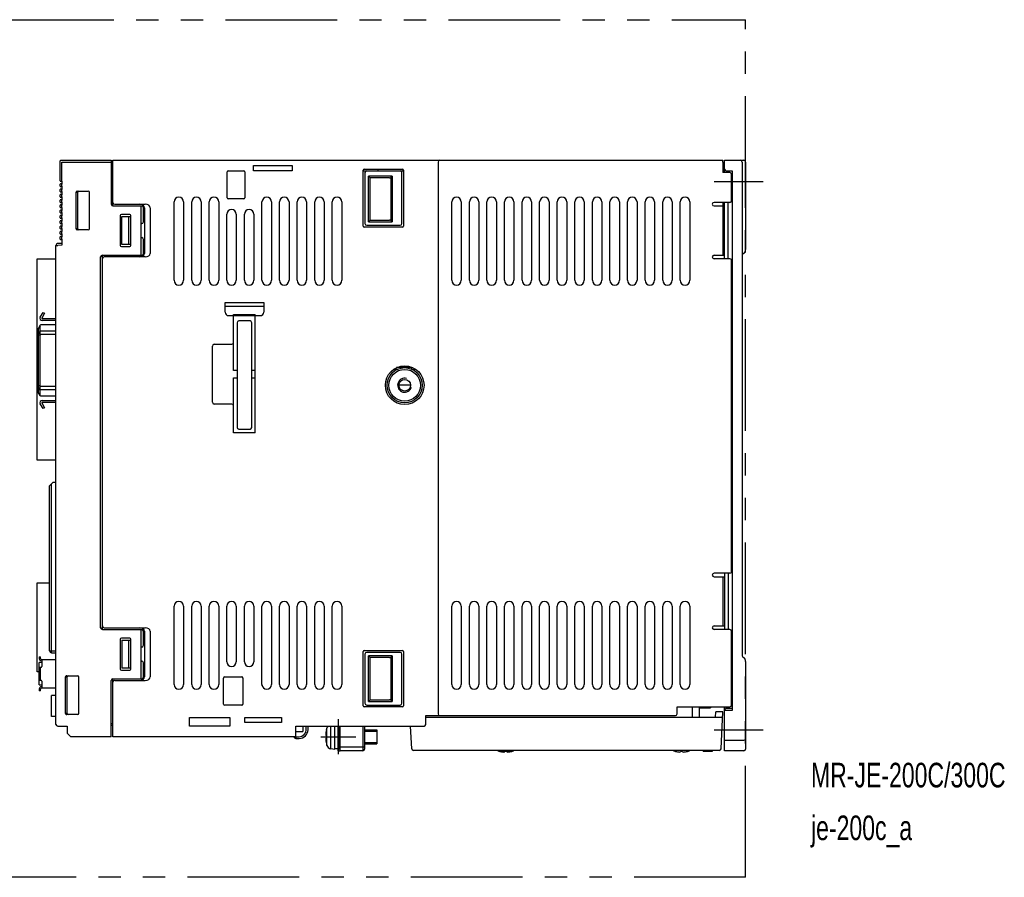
# Model space of a CAD drawing. Extents: x 0 to 493, y 0 to 244.
# Tile 3 of 3: x 213 to 493, y 0 to 244. Entities that reach past the tile are written whole.
import ezdxf

# ---------------------------------------------------------------- set-up
doc = ezdxf.new("R2010")
doc.units = 0
doc.header["$MEASUREMENT"] = 0
doc.linetypes.add('CENTER', pattern=[50.8, 31.75, -6.35, 6.35, -6.35])
doc.linetypes.add('PHANTOM', pattern=[63.5, 31.75, -6.35, 6.35, -6.35, 6.35, -6.35])
for name, color, linetype in [('10', 3, 'CONTINUOUS'), ('12', 7, 'CONTINUOUS'), ('17', 6, 'CENTER'), ('18', 1, 'PHANTOM'), ('19', 2, 'CONTINUOUS')]:
    doc.layers.add(name, color=color, linetype=linetype)

msp = doc.modelspace()

# ---------------------------------------------------------------- linework, layer by layer
at = {"layer": '10'}
for p, q in [((224.12, 198.12), (224.12, 203.8)), ((224.32, 204), (238.62, 204)), ((224.62, 198.1), (224.62, 203.5)), ((224.62, 203.5), (238.62, 203.5)), ((238.62, 204), (238.62, 191.5)), ((238.62, 203.7), (239.12, 203.7)), ((238.62, 203.2), (239.12, 203.2)), ((239.12, 191), (239.12, 204)), ((239.12, 204), (412.62, 204)), ((279.12, 201), (279.12, 202.5)), ((279.12, 202.5), (290.12, 202.5)), ((290.12, 202.5), (290.12, 201)), ((331.62, 203.5), (331.62, 46.5)), ((412.62, 203.5), (412.62, 200.5)), ((413.12, 204), (418.62, 204)), ((413.12, 200.5), (413.12, 204)), ((418.12, 203.5), (418.12, 63.21)), ((419.12, 203.5), (419.12, 178.62)), ((271.62, 193.3), (271.62, 200.7)), ((271.92, 201), (276.32, 201)), ((276.62, 200.7), (276.62, 193.3)), ((290.12, 201), (279.12, 201)), ((310.32, 185.3), (310.32, 201.2)), ((310.32, 201), (321.82, 201)), ((310.62, 201.5), (321.52, 201.5)), ((310.82, 200.5), (310.82, 186)), ((311.82, 186.5), (311.82, 199.5)), ((318.53, 199.5), (311.82, 199.5)), ((311.82, 199.5), (312.32, 199)), ((312.32, 187), (312.32, 199)), ((317.82, 199), (312.32, 199)), ((314.62, 201), (314.62, 201.5)), ((318.17, 199.15), (318.53, 199.5)), ((318.17, 199.15), (318.17, 186.85)), ((318.53, 199.5), (318.53, 186.5)), ((321.32, 186), (321.32, 200.5)), ((321.62, 201.48), (321.62, 201)), ((321.82, 201.2), (321.82, 185.3)), ((414.62, 200.5), (412.62, 200.5)), ((413.62, 201), (415.32, 201)), ((415.12, 192.5), (415.12, 200)), ((415.32, 201), (415.32, 47.5)), ((224.12, 196.62), (224.12, 197.18)), ((224.22, 198.02), (224.62, 198)), ((224.62, 197.3), (224.22, 197.28)), ((224.22, 196.52), (224.62, 196.5)), ((224.62, 198.1), (224.62, 197.2)), ((224.62, 196.6), (224.62, 197.2)), ((224.62, 196.6), (224.62, 195.7)), ((415.32, 198), (415.12, 198)), ((418.12, 198), (419.12, 198)), ((224.12, 195.12), (224.12, 195.68)), ((224.12, 193.62), (224.12, 194.18)), ((224.62, 195.8), (224.22, 195.78)), ((224.22, 195.02), (224.62, 195)), ((224.62, 194.3), (224.22, 194.28)), ((224.22, 193.52), (224.62, 193.5)), ((224.62, 195.1), (224.62, 195.7)), ((224.62, 195.1), (224.62, 194.2)), ((224.62, 194.2), (224.62, 194.3)), ((224.62, 193.6), (224.62, 194.2)), ((224.62, 193.6), (224.62, 192.7)), ((224.62, 193.6), (224.62, 193.5)), ((228.62, 184.5), (228.62, 194.9)), ((228.62, 194.9), (229.12, 194.9)), ((228.97, 195.2), (232.12, 195.2)), ((229.12, 184.5), (229.12, 194.9)), ((232.42, 184.5), (232.42, 194.9)), ((224.12, 192.12), (224.12, 192.68)), ((224.12, 190.62), (224.12, 191.18)), ((224.62, 192.8), (224.22, 192.78)), ((224.22, 192.02), (224.62, 192)), ((224.62, 191.3), (224.22, 191.28)), ((224.22, 190.52), (224.62, 190.5)), ((224.62, 192.1), (224.62, 192.7)), ((224.62, 192.1), (224.62, 191.2)), ((224.62, 190.6), (224.62, 191.2)), ((224.62, 190.6), (224.62, 189.7)), ((239.12, 191), (247.32, 191)), ((239.62, 191.5), (248.31, 191.5)), ((247.12, 177), (247.12, 191)), ((247.82, 186.5), (247.82, 190.5)), ((248.12, 190.5), (248.12, 177.5)), ((249.72, 190.5), (249.72, 177.5)), ((256.52, 169.85), (256.52, 192.15)), ((259.22, 192.15), (259.22, 169.85)), ((261.52, 169.85), (261.52, 192.15)), ((264.22, 192.15), (264.22, 169.85)), ((266.52, 169.85), (266.52, 192.15)), ((269.22, 192.15), (269.22, 169.85)), ((276.32, 193), (271.92, 193)), ((281.52, 169.85), (281.52, 192.15)), ((284.22, 192.15), (284.22, 169.85)), ((286.52, 169.85), (286.52, 192.15)), ((289.22, 192.15), (289.22, 169.85)), ((291.52, 169.85), (291.52, 192.15)), ((294.22, 192.15), (294.22, 169.85)), ((296.52, 169.85), (296.52, 192.15)), ((299.22, 192.15), (299.22, 169.85)), ((301.52, 169.85), (301.52, 192.15)), ((304.22, 192.15), (304.22, 169.85)), ((335.52, 169.85), (335.52, 192.15)), ((338.22, 192.15), (338.22, 169.85)), ((340.52, 169.85), (340.52, 192.15)), ((343.22, 192.15), (343.22, 169.85)), ((345.52, 169.85), (345.52, 192.15)), ((348.22, 192.15), (348.22, 169.85)), ((350.52, 169.85), (350.52, 192.15)), ((353.22, 192.15), (353.22, 169.85)), ((355.52, 169.85), (355.52, 192.15)), ((358.22, 192.15), (358.22, 169.85)), ((360.52, 169.85), (360.52, 192.15)), ((363.22, 192.15), (363.22, 169.85)), ((365.52, 169.85), (365.52, 192.15)), ((368.22, 192.15), (368.22, 169.85)), ((370.52, 169.85), (370.52, 192.15)), ((373.22, 192.15), (373.22, 169.85)), ((375.52, 169.85), (375.52, 192.15)), ((378.22, 192.15), (378.22, 169.85)), ((380.52, 169.85), (380.52, 192.15)), ((383.22, 192.15), (383.22, 169.85)), ((385.52, 169.85), (385.52, 192.15)), ((388.22, 192.15), (388.22, 169.85)), ((390.52, 169.85), (390.52, 192.15)), ((393.22, 192.15), (393.22, 169.85)), ((395.52, 169.85), (395.52, 192.15)), ((398.22, 192.15), (398.22, 169.85)), ((400.52, 169.85), (400.52, 192.15)), ((403.22, 192.15), (403.22, 169.85)), ((414.62, 192), (410.12, 192)), ((410.12, 191), (413.12, 191)), ((412.62, 192), (412.62, 177)), ((413.12, 176), (413.12, 192)), ((414.12, 176), (414.12, 192)), ((415.32, 193), (415.12, 193)), ((224.12, 189.12), (224.12, 189.68)), ((224.12, 187.62), (224.12, 188.18)), ((224.62, 189.8), (224.22, 189.78)), ((224.22, 189.02), (224.62, 189)), ((224.62, 188.3), (224.22, 188.28)), ((224.62, 189.1), (224.62, 189.7)), ((224.62, 189.1), (224.62, 188.2)), ((224.62, 187.6), (224.62, 188.2)), ((241.22, 188.25), (241.22, 179.75)), ((243.92, 188.55), (241.52, 188.55)), ((241.62, 180), (241.62, 188)), ((241.62, 188), (244.12, 188)), ((243.62, 180), (243.62, 188)), ((244.12, 188), (244.12, 180)), ((244.22, 179.75), (244.22, 188.25)), ((271.52, 169.85), (271.52, 188.65)), ((274.22, 188.65), (274.22, 169.85)), ((276.52, 169.85), (276.52, 188.65)), ((279.22, 188.65), (279.22, 169.85)), ((224.12, 186.12), (224.12, 186.68)), ((224.12, 184.62), (224.12, 185.18)), ((224.22, 187.52), (224.62, 187.5)), ((224.62, 186.8), (224.22, 186.78)), ((224.22, 186.02), (224.62, 186)), ((224.62, 185.3), (224.22, 185.28)), ((224.62, 187.6), (224.62, 186.7)), ((224.62, 186.1), (224.62, 186.7)), ((224.62, 186.1), (224.62, 185.2)), ((224.62, 184.6), (224.62, 185.2)), ((247.32, 186), (247.12, 186)), ((321.52, 185), (310.62, 185)), ((311.32, 185.5), (320.82, 185.5)), ((312.32, 187), (311.82, 186.5)), ((311.82, 186.5), (318.53, 186.5)), ((312.32, 187), (317.82, 187)), ((318.17, 186.85), (318.53, 186.5)), ((224.12, 183.12), (224.12, 183.68)), ((224.12, 181.6), (224.12, 182.18)), ((224.22, 184.52), (224.62, 184.5)), ((224.62, 183.8), (224.22, 183.78)), ((224.22, 183.02), (224.62, 183)), ((224.62, 182.3), (224.22, 182.28)), ((224.62, 184.6), (224.62, 183.7)), ((224.62, 183.1), (224.62, 183.7)), ((224.62, 183.1), (224.62, 182.2)), ((224.62, 181.6), (224.62, 182.2)), ((229.12, 184.5), (228.62, 184.5)), ((232.12, 184.2), (228.97, 184.2)), ((222.92, 43.5), (222.92, 179.8)), ((222.92, 179.8), (223.42, 179.8)), ((224.62, 180.36), (223.39, 180.3)), ((224.62, 179.86), (223.42, 179.8)), ((224.22, 181.5), (224.62, 181.5)), ((224.62, 181.6), (224.62, 179.86)), ((241.52, 179.45), (243.92, 179.45)), ((244.12, 180), (241.62, 180)), ((247.12, 182), (247.32, 182)), ((247.82, 177.5), (247.82, 181.5)), ((235.62, 71), (235.62, 176.5)), ((236.12, 70.5), (236.12, 177)), ((236.12, 177), (247.32, 177)), ((248.31, 176.5), (236.62, 176.5)), ((410.12, 177), (413.12, 177)), ((418.68, 177.56), (418.27, 177.15)), ((217.52, 118.65), (217.52, 175.95)), ((217.52, 175.95), (222.92, 175.95)), ((414.62, 176), (410.12, 176)), ((415.12, 87), (415.12, 175.5)), ((271.02, 160.8), (271.02, 163.5)), ((271.02, 163.5), (282.02, 163.5)), ((271.02, 162.5), (282.02, 162.5)), ((282.02, 163.5), (282.02, 160.8)), ((218.44, 159.34), (219.24, 160.72)), ((219.67, 160.47), (218.88, 159.09)), ((219.24, 160.72), (219.67, 160.47)), ((272.02, 159.8), (281.02, 159.8)), ((273.42, 144.15), (273.42, 160.1)), ((273.42, 160.1), (279.62, 160.1)), ((279.62, 126.5), (279.62, 160.1)), ((218.45, 157.06), (217.97, 156.23)), ((218.4, 156.9), (217.97, 156.2)), ((218.4, 155.44), (218.4, 156.9)), ((222.92, 157.16), (218.52, 157.16)), ((218.96, 158.94), (222.92, 158.94)), ((222.92, 158.44), (218.96, 158.44)), ((274.42, 157.8), (274.42, 128)), ((278.12, 158.3), (274.92, 158.3)), ((278.62, 128), (278.62, 157.8)), ((217.97, 137.84), (217.97, 156.23)), ((218.4, 155.44), (217.97, 154.74)), ((218.4, 154.27), (217.97, 154.27)), ((218.4, 139.8), (218.4, 154.27)), ((222.92, 155.38), (218.41, 155.38)), ((222.92, 154.44), (218.41, 154.44)), ((267.92, 151.65), (272.92, 151.65)), ((267.42, 135.15), (267.42, 151.15)), ((274.42, 144.15), (273.42, 144.15)), ((279.62, 144.15), (278.62, 144.15)), ((319.94, 144.5), (318.96, 144.5)), ((324.12, 145), (319.83, 145)), ((320.23, 145.16), (324.01, 145.16)), ((324.12, 144.58), (324.12, 145)), ((273.42, 126.5), (273.42, 142.15)), ((273.42, 142.15), (274.42, 142.15)), ((278.62, 142.15), (279.62, 142.15)), ((320.48, 140.16), (323.76, 140.16)), ((218.4, 139.8), (217.97, 139.8)), ((218.4, 138.63), (217.97, 139.34)), ((218.4, 137.17), (217.97, 137.88)), ((218.45, 137.01), (217.97, 137.84)), ((218.4, 137.17), (218.4, 138.63)), ((222.92, 139.63), (218.41, 139.63)), ((222.92, 138.69), (218.41, 138.69)), ((219.24, 133.36), (218.44, 134.73)), ((222.92, 136.92), (218.52, 136.92)), ((218.88, 134.98), (219.67, 133.61)), ((218.96, 135.63), (222.92, 135.63)), ((222.92, 135.13), (218.96, 135.13)), ((272.92, 134.65), (267.92, 134.65)), ((219.67, 133.61), (219.24, 133.36)), ((279.62, 126.5), (273.42, 126.5)), ((274.92, 127.5), (278.12, 127.5)), ((222.92, 118.65), (217.52, 118.65)), ((221.12, 111.4), (222.12, 112.4)), ((222.12, 112.4), (222.92, 112.4)), ((221.12, 64.4), (221.12, 111.4)), ((221.62, 63.9), (221.62, 111.9)), ((414.62, 86.5), (410.12, 86.5)), ((410.12, 85.5), (413.12, 85.5)), ((412.62, 85.5), (412.62, 71.5)), ((413.12, 86.5), (413.12, 70.5)), ((414.12, 86.5), (414.12, 70.5)), ((217.52, 58.45), (217.52, 83.75)), ((217.52, 83.75), (221.12, 83.75)), ((256.52, 54.85), (256.52, 77.15)), ((259.22, 77.15), (259.22, 54.85)), ((261.52, 54.85), (261.52, 77.15)), ((264.22, 77.15), (264.22, 54.85)), ((266.52, 54.85), (266.52, 77.15)), ((269.22, 77.15), (269.22, 54.85)), ((271.52, 61.35), (271.52, 77.15)), ((274.22, 77.15), (274.22, 61.35)), ((276.52, 61.35), (276.52, 77.15)), ((279.22, 77.15), (279.22, 61.35)), ((281.52, 54.85), (281.52, 77.15)), ((284.22, 77.15), (284.22, 54.85)), ((286.52, 54.85), (286.52, 77.15)), ((289.22, 77.15), (289.22, 54.85)), ((291.52, 54.85), (291.52, 77.15)), ((294.22, 77.15), (294.22, 54.85)), ((296.52, 54.85), (296.52, 77.15)), ((299.22, 77.15), (299.22, 54.85)), ((301.52, 54.85), (301.52, 77.15)), ((304.22, 77.15), (304.22, 54.85)), ((335.52, 54.85), (335.52, 77.15)), ((338.22, 77.15), (338.22, 54.85)), ((340.52, 54.85), (340.52, 77.15)), ((343.22, 77.15), (343.22, 54.85)), ((345.52, 54.85), (345.52, 77.15)), ((348.22, 77.15), (348.22, 54.85)), ((350.52, 54.85), (350.52, 77.15)), ((353.22, 77.15), (353.22, 54.85)), ((355.52, 54.85), (355.52, 77.15)), ((358.22, 77.15), (358.22, 54.85)), ((360.52, 54.85), (360.52, 77.15)), ((363.22, 77.15), (363.22, 54.85)), ((365.52, 54.85), (365.52, 77.15)), ((368.22, 77.15), (368.22, 54.85)), ((370.52, 54.85), (370.52, 77.15)), ((373.22, 77.15), (373.22, 54.85)), ((375.52, 54.85), (375.52, 77.15)), ((378.22, 77.15), (378.22, 54.85)), ((380.52, 54.85), (380.52, 77.15)), ((383.22, 77.15), (383.22, 54.85)), ((385.52, 54.85), (385.52, 77.15)), ((388.22, 77.15), (388.22, 54.85)), ((390.52, 54.85), (390.52, 77.15)), ((393.22, 77.15), (393.22, 54.85)), ((395.52, 54.85), (395.52, 77.15)), ((398.22, 77.15), (398.22, 54.85)), ((400.52, 54.85), (400.52, 77.15)), ((403.22, 77.15), (403.22, 54.85)), ((236.12, 70.5), (247.32, 70.5)), ((236.62, 71), (248.31, 71)), ((247.12, 56.5), (247.12, 70.5)), ((410.12, 71.5), (413.12, 71.5)), ((414.62, 70.5), (410.12, 70.5)), ((241.22, 67.75), (241.22, 59.25)), ((243.92, 68.05), (241.52, 68.05)), ((241.62, 67.5), (241.62, 59.5)), ((241.62, 67.5), (244.12, 67.5)), ((243.62, 59.5), (243.62, 67.5)), ((244.12, 67.5), (244.12, 59.5)), ((244.22, 59.25), (244.22, 67.75)), ((247.82, 66), (247.82, 70)), ((248.12, 70), (248.12, 57)), ((249.72, 70), (249.72, 57)), ((415.12, 49), (415.12, 70)), ((247.32, 65.5), (247.12, 65.5)), ((310.62, 64.5), (321.52, 64.5)), ((218.17, 62.7), (218.17, 62.2)), ((218.17, 62.7), (218.52, 62.7)), ((218.52, 62.25), (218.52, 62.7)), ((218.77, 62), (222.92, 62)), ((218.87, 62), (218.87, 59.95)), ((221.12, 64.4), (222.92, 64.4)), ((221.62, 63.9), (222.92, 63.9)), ((310.32, 48.8), (310.32, 64.2)), ((310.82, 63.5), (310.82, 49.5)), ((320.82, 64), (311.32, 64)), ((318.53, 63), (311.82, 63)), ((311.82, 50), (311.82, 63)), ((311.82, 63), (312.32, 62.5)), ((317.82, 62.5), (312.32, 62.5)), ((312.32, 50.5), (312.32, 62.5)), ((318.17, 62.65), (318.53, 63)), ((318.17, 62.65), (318.17, 50.35)), ((318.53, 63), (318.53, 50)), ((321.32, 49.5), (321.32, 63.5)), ((321.82, 64.2), (321.82, 48.8)), ((418.27, 62.85), (418.68, 62.44)), ((218.17, 54.75), (218.17, 61.15)), ((218.67, 61.15), (218.17, 61.15)), ((218.17, 59.75), (218.67, 59.75)), ((218.52, 57.9), (218.52, 59.75)), ((218.77, 61.6), (218.87, 61.6)), ((241.52, 58.95), (243.92, 58.95)), ((244.12, 59.5), (241.62, 59.5)), ((247.12, 61.5), (247.32, 61.5)), ((247.82, 57), (247.82, 61)), ((419.12, 61.38), (419.12, 36.5)), ((218.17, 58.45), (217.52, 58.45)), ((218.17, 56.05), (218.67, 56.05)), ((218.52, 56.05), (218.52, 57.9)), ((218.53, 57.9), (218.53, 57.9)), ((225.62, 46.6), (225.62, 57)), ((225.62, 57), (226.12, 57)), ((225.97, 57.3), (229.12, 57.3)), ((226.12, 46.6), (226.12, 57)), ((229.42, 46.6), (229.42, 57)), ((239.12, 40), (239.12, 56.5)), ((239.12, 56.5), (247.32, 56.5)), ((270.62, 49.3), (270.62, 56.7)), ((270.92, 57), (275.82, 57)), ((276.12, 56.7), (276.12, 49.3)), ((218.17, 54.75), (218.67, 54.75)), ((218.17, 53.6), (218.17, 53.1)), ((218.52, 53.1), (218.52, 53.55)), ((218.87, 54.2), (218.77, 54.2)), ((222.92, 53.8), (218.77, 53.8)), ((218.86, 54.6), (218.87, 54.6)), ((218.87, 55.85), (218.87, 53.8)), ((238.62, 40), (238.62, 56)), ((239.62, 56), (248.31, 56)), ((415.32, 56), (415.12, 56)), ((218.52, 53.1), (218.17, 53.1)), ((221.62, 45.75), (221.62, 51.75)), ((222.92, 51.75), (221.62, 51.75)), ((311.82, 50), (312.32, 50.5)), ((312.32, 50.5), (317.82, 50.5)), ((415.32, 51), (415.12, 51)), ((275.82, 49), (270.92, 49)), ((321.52, 48.5), (310.62, 48.5)), ((311.32, 49), (320.82, 49)), ((311.82, 50), (318.53, 50)), ((318.17, 50.35), (318.53, 50)), ((399.62, 48.5), (414.62, 48.5)), ((399.62, 46.5), (399.62, 48.5)), ((403.87, 48.5), (403.87, 45.6)), ((405.87, 48.5), (405.87, 45.6)), ((406.12, 48.5), (406.12, 48.2)), ((406.12, 48.2), (409.12, 48.2)), ((409.12, 48.5), (409.12, 48.2)), ((413.12, 36), (413.12, 48.5)), ((413.62, 48), (413.62, 48.5)), ((415.32, 48), (413.62, 48)), ((222.92, 45.75), (221.62, 45.75)), ((226.12, 46.6), (225.62, 46.6)), ((229.12, 46.3), (225.97, 46.3)), ((260.87, 45.5), (272.37, 45.5)), ((260.87, 43), (260.87, 45.5)), ((272.37, 45.5), (272.37, 43)), ((276.62, 45.5), (287.12, 45.5)), ((276.62, 44), (276.62, 45.5)), ((287.12, 45.5), (287.12, 44)), ((328.12, 46), (399.12, 46)), ((328.12, 43.5), (328.12, 46)), ((328.12, 45.6), (412.59, 45.6)), ((410.59, 45.6), (410.67, 47.1)), ((412.67, 47.1), (410.67, 47.1)), ((412.12, 36.57), (412.67, 47.1)), ((415.32, 47.5), (413.12, 47.5)), ((223.42, 43), (226.12, 43)), ((226.12, 43), (226.12, 41)), ((238.62, 43.8), (239.12, 43.8)), ((238.62, 43.3), (239.12, 43.3)), ((272.37, 43), (260.87, 43)), ((287.12, 44), (276.62, 44)), ((291.12, 43), (327.62, 43)), ((291.12, 40), (291.12, 43)), ((293.12, 43), (293.12, 41.5)), ((294.12, 42), (294.12, 43)), ((294.62, 42), (294.62, 43)), ((299.86, 42.05), (299.96, 42.46)), ((299.86, 42.05), (299.86, 42.02)), ((299.96, 37.54), (299.96, 42.46)), ((301.1, 36.6), (301.1, 43)), ((302.22, 36.5), (302.22, 43)), ((303.22, 36), (303.22, 43)), ((303.42, 36.5), (303.42, 43)), ((303.72, 36), (303.72, 43)), ((310.22, 43), (310.22, 36)), ((310.72, 43), (310.72, 36.5)), ((324.12, 36.57), (323.78, 43)), ((226.12, 41), (227.12, 40)), ((238.62, 40), (227.12, 40)), ((291.12, 40), (239.12, 40)), ((291.12, 41.5), (293.12, 41.5)), ((291.12, 40), (292.12, 40)), ((291.12, 40), (291.12, 39.5)), ((291.12, 39.5), (292.12, 39.5)), ((299.72, 40.37), (299.86, 40.37)), ((299.86, 39.63), (299.72, 39.63)), ((299.86, 39.63), (299.86, 40.37)), ((310.72, 42), (314.22, 42)), ((310.72, 41.62), (314.22, 41.62)), ((314.22, 42), (314.22, 38)), ((314.22, 41.62), (314.22, 38.38)), ((299.86, 37.98), (299.86, 37.95)), ((299.86, 37.95), (299.96, 37.54)), ((301.1, 36.6), (302.22, 36.5)), ((302.22, 36.62), (303.22, 36.62)), ((303.72, 36.5), (303.42, 36.5)), ((310.72, 37), (303.72, 37)), ((310.72, 38.38), (314.22, 38.38)), ((310.72, 38), (314.22, 38)), ((413.12, 39), (418.62, 39)), ((303.22, 36), (303.72, 36)), ((310.22, 36), (303.72, 36)), ((411.62, 36.1), (324.62, 36.1)), ((348.91, 35.88), (352.83, 35.88)), ((349.12, 35.82), (348.91, 35.88)), ((349.14, 35.82), (349.12, 35.82)), ((351.15, 35.82), (350.59, 35.82)), ((350.59, 35.7), (350.59, 35.82)), ((351.15, 35.82), (351.15, 35.7)), ((352.62, 35.82), (352.6, 35.82)), ((352.62, 35.82), (352.83, 35.88)), ((399.12, 35.82), (398.91, 35.88)), ((399.14, 35.82), (399.12, 35.82)), ((401.15, 35.82), (400.59, 35.82)), ((400.59, 35.7), (400.59, 35.82)), ((401.15, 35.82), (401.15, 35.7)), ((402.62, 35.82), (402.6, 35.82)), ((402.62, 35.82), (402.83, 35.88)), ((407, 36.1), (407, 35.8)), ((409.59, 35.8), (407, 35.8)), ((409.59, 36.1), (409.59, 35.8)), ((418.62, 36), (413.12, 36))]:
    msp.add_line(p, q, dxfattribs=at)
for radius in [5.5, 5, 4.5, 1.65]:
    msp.add_circle((322.12, 140), radius, dxfattribs=at)
for centre, radius, start, end in [((224.32, 203.8), 0.2, 90, 180), ((332.12, 203.5), 0.5, 90, 180), ((417.62, 203.5), 0.5, 0, 90), ((418.62, 203.5), 0.5, 0, 90), ((271.92, 200.7), 0.3, 90, 180), ((276.32, 200.7), 0.3, 0, 90), ((310.62, 201.2), 0.3, 90, 180), ((311.32, 200.5), 0.5, 90, 180), ((320.82, 200.5), 0.5, 0, 90), ((321.52, 201.2), 0.3, 0, 90), ((413.62, 201.5), 0.5, 180, 270), ((414.62, 200), 0.5, 0, 90), ((224.22, 198.12), 0.1, 180, 266.9999), ((224.22, 197.18), 0.1, 93, 180), ((224.22, 196.62), 0.1, 180, 266.9999), ((224.22, 195.68), 0.1, 93, 180), ((224.22, 195.12), 0.1, 180, 266.9999), ((224.22, 194.18), 0.1, 93, 180), ((224.22, 193.62), 0.1, 180, 266.9999), ((229.42, 194.9), 0.3, 90, 180), ((232.12, 194.9), 0.3, 0, 90), ((257.87, 192.15), 1.35, 0, 180), ((262.87, 192.15), 1.35, 0, 180), ((267.87, 192.15), 1.35, 0, 180), ((271.92, 193.3), 0.3, 180, 270), ((276.32, 193.3), 0.3, 270, 0), ((282.87, 192.15), 1.35, 0, 180), ((287.87, 192.15), 1.35, 0, 180), ((292.87, 192.15), 1.35, 0, 180), ((297.87, 192.15), 1.35, 0, 180), ((302.87, 192.15), 1.35, 0, 180), ((336.87, 192.15), 1.35, 0, 180), ((341.87, 192.15), 1.35, 0, 180), ((346.87, 192.15), 1.35, 0, 180), ((351.87, 192.15), 1.35, 0, 180), ((356.87, 192.15), 1.35, 0, 180), ((361.87, 192.15), 1.35, 0, 180), ((366.87, 192.15), 1.35, 0, 180), ((371.87, 192.15), 1.35, 0, 180), ((376.87, 192.15), 1.35, 0, 180), ((381.87, 192.15), 1.35, 0, 180), ((386.87, 192.15), 1.35, 0, 180), ((391.87, 192.15), 1.35, 0, 180), ((396.87, 192.15), 1.35, 0, 180), ((401.87, 192.15), 1.35, 0, 180), ((224.22, 192.68), 0.1, 93, 180), ((224.22, 192.12), 0.1, 180, 266.9999), ((224.22, 191.18), 0.1, 93, 180), ((224.22, 190.62), 0.1, 180, 266.9999), ((239.12, 191.5), 0.5, 180, 270), ((239.62, 192), 0.5, 180, 270), ((247.32, 190.5), 0.5, 0, 90), ((410.12, 191.5), 0.5, 90, 270), ((414.62, 192.5), 0.5, 270, 0), ((224.22, 189.68), 0.1, 93, 180), ((224.22, 189.12), 0.1, 180, 266.9999), ((224.22, 188.18), 0.1, 93, 180), ((241.52, 188.25), 0.3, 90, 180), ((243.92, 188.25), 0.3, 0, 90), ((272.87, 188.65), 1.35, 0, 180), ((277.87, 188.65), 1.35, 0, 180), ((224.22, 187.62), 0.1, 180, 266.9999), ((224.22, 186.68), 0.1, 93, 180), ((224.22, 186.12), 0.1, 180, 266.9999), ((224.22, 185.18), 0.1, 93, 180), ((247.32, 186.5), 0.5, 270, 0), ((310.62, 185.3), 0.3, 180, 270), ((311.32, 186), 0.5, 180, 270), ((320.82, 186), 0.5, 270, 0), ((321.52, 185.3), 0.3, 270, 0), ((224.22, 184.62), 0.1, 180, 266.9999), ((224.22, 183.68), 0.1, 93, 180), ((224.22, 183.12), 0.1, 180, 266.9999), ((224.22, 182.18), 0.1, 93, 180), ((229.42, 184.5), 0.3, 180, 270), ((232.12, 184.5), 0.3, 270, 0), ((286.62, 184), 1, 264.2589, 270), ((223.42, 179.8), 0.5, 93, 180), ((224.22, 181.6), 0.1, 180, 270), ((241.52, 179.75), 0.3, 180, 270), ((243.92, 179.75), 0.3, 270, 0), ((247.32, 181.5), 0.5, 0, 90), ((236.12, 176.5), 0.5, 90, 180), ((236.62, 176), 0.5, 90, 180), ((247.32, 177.5), 0.5, 270, 0), ((410.12, 176.5), 0.5, 90, 270), ((418.62, 176.79), 0.5, 135, 180), ((417.62, 178.62), 1.5, 315, 0), ((414.62, 175.5), 0.5, 0, 90), ((257.87, 169.85), 1.35, 180, 0), ((262.87, 169.85), 1.35, 180, 0), ((267.87, 169.85), 1.35, 180, 0), ((272.87, 169.85), 1.35, 180, 0), ((277.87, 169.85), 1.35, 180, 0), ((282.87, 169.85), 1.35, 180, 0), ((287.87, 169.85), 1.35, 180, 0), ((292.87, 169.85), 1.35, 180, 0), ((297.87, 169.85), 1.35, 180, 0), ((302.87, 169.85), 1.35, 180, 0), ((336.87, 169.85), 1.35, 180, 0), ((341.87, 169.85), 1.35, 180, 0), ((346.87, 169.85), 1.35, 180, 0), ((351.87, 169.85), 1.35, 180, 0), ((356.87, 169.85), 1.35, 180, 0), ((361.87, 169.85), 1.35, 180, 0), ((366.87, 169.85), 1.35, 180, 0), ((371.87, 169.85), 1.35, 180, 0), ((376.87, 169.85), 1.35, 180, 0), ((381.87, 169.85), 1.35, 180, 0), ((386.87, 169.85), 1.35, 180, 0), ((391.87, 169.85), 1.35, 180, 0), ((396.87, 169.85), 1.35, 180, 0), ((401.87, 169.85), 1.35, 180, 0), ((272.02, 160.8), 1, 180, 270), ((281.02, 160.8), 1, 270, 0), ((218.96, 159.04), 0.6, 150, 270), ((218.96, 159.04), 0.1, 150, 270), ((274.92, 157.8), 0.5, 90, 180), ((278.12, 157.8), 0.5, 0, 90), ((220.6, 154.27), 2.19, 175.4519, 179.9848), ((267.92, 151.15), 0.5, 90, 180), ((272.92, 152.15), 0.5, 270, 0), ((324.12, 155), 10, 270, 271.5689), ((324.12, 155), 10.5, 270.9626, 275.8892), ((322.12, 140), 2, 75, 345), ((220.6, 139.8), 2.19, 180.0152, 184.5481), ((317.3, 126.72), 12.5, 68.814, 71.0949), ((218.96, 135.03), 0.6, 90, 210), ((218.96, 135.03), 0.1, 90, 210), ((267.92, 135.15), 0.5, 180, 270), ((272.92, 134.15), 0.5, 0, 90), ((274.92, 128), 0.5, 180, 270), ((278.12, 128), 0.5, 270, 0), ((414.62, 87), 0.5, 270, 0), ((410.12, 86), 0.5, 90, 270), ((257.87, 77.15), 1.35, 0, 180), ((262.87, 77.15), 1.35, 0, 180), ((267.87, 77.15), 1.35, 0, 180), ((272.87, 77.15), 1.35, 0, 180), ((277.87, 77.15), 1.35, 0, 180), ((282.87, 77.15), 1.35, 0, 180), ((287.87, 77.15), 1.35, 0, 180), ((292.87, 77.15), 1.35, 0, 180), ((297.87, 77.15), 1.35, 0, 180), ((302.87, 77.15), 1.35, 0, 180), ((336.87, 77.15), 1.35, 0, 180), ((341.87, 77.15), 1.35, 0, 180), ((346.87, 77.15), 1.35, 0, 180), ((351.87, 77.15), 1.35, 0, 180), ((356.87, 77.15), 1.35, 0, 180), ((361.87, 77.15), 1.35, 0, 180), ((366.87, 77.15), 1.35, 0, 180), ((371.87, 77.15), 1.35, 0, 180), ((376.87, 77.15), 1.35, 0, 180), ((381.87, 77.15), 1.35, 0, 180), ((386.87, 77.15), 1.35, 0, 180), ((391.87, 77.15), 1.35, 0, 180), ((396.87, 77.15), 1.35, 0, 180), ((401.87, 77.15), 1.35, 0, 180), ((236.12, 71), 0.5, 180, 270), ((236.62, 71.5), 0.5, 180, 270), ((247.32, 70), 0.5, 0, 90), ((410.12, 71), 0.5, 90, 270), ((414.62, 70), 0.5, 0, 90), ((241.52, 67.75), 0.3, 90, 180), ((243.92, 67.75), 0.3, 0, 90), ((247.32, 66), 0.5, 270, 0), ((310.62, 64.2), 0.3, 90, 180), ((321.52, 64.2), 0.3, 0, 90), ((218.77, 62.2), 0.6, 180, 270), ((218.77, 62.25), 0.25, 180, 270), ((221.62, 64.4), 0.5, 180, 270), ((311.32, 63.5), 0.5, 90, 180), ((320.82, 63.5), 0.5, 0, 90), ((418.62, 63.21), 0.5, 180, 225), ((417.62, 61.38), 1.5, 0, 45), ((218.67, 61.35), 0.2, 270, 0), ((218.67, 59.95), 0.2, 270, 0), ((241.52, 59.25), 0.3, 180, 270), ((243.92, 59.25), 0.3, 270, 0), ((247.32, 61), 0.5, 0, 90), ((272.87, 61.35), 1.35, 180, 0), ((277.87, 61.35), 1.35, 180, 0), ((218.67, 55.85), 0.2, 0, 90), ((226.42, 57), 0.3, 90, 180), ((229.12, 57), 0.3, 0, 90), ((239.12, 56), 0.5, 90, 180), ((247.32, 57), 0.5, 270, 0), ((270.92, 56.7), 0.3, 90, 180), ((275.82, 56.7), 0.3, 0, 90), ((218.77, 53.6), 0.6, 90, 180), ((218.77, 53.55), 0.25, 90, 180), ((218.67, 54.55), 0.2, 14.4775, 90), ((239.62, 55.5), 0.5, 90, 180), ((257.87, 54.85), 1.35, 180, 0), ((262.87, 54.85), 1.35, 180, 0), ((267.87, 54.85), 1.35, 180, 0), ((282.87, 54.85), 1.35, 180, 0), ((279.62, 54.5), 1.96, 359.3042, 5.4397), ((287.87, 54.85), 1.35, 180, 0), ((292.87, 54.85), 1.35, 180, 0), ((297.87, 54.85), 1.35, 180, 0), ((302.87, 54.85), 1.35, 180, 0), ((336.87, 54.85), 1.35, 180, 0), ((341.87, 54.85), 1.35, 180, 0), ((346.87, 54.85), 1.35, 180, 0), ((351.87, 54.85), 1.35, 180, 0), ((356.87, 54.85), 1.35, 180, 0), ((361.87, 54.85), 1.35, 180, 0), ((366.87, 54.85), 1.35, 180, 0), ((371.87, 54.85), 1.35, 180, 0), ((376.87, 54.85), 1.35, 180, 0), ((381.87, 54.85), 1.35, 180, 0), ((386.87, 54.85), 1.35, 180, 0), ((391.87, 54.85), 1.35, 180, 0), ((396.87, 54.85), 1.35, 180, 0), ((401.87, 54.85), 1.35, 180, 0), ((270.92, 49.3), 0.3, 180, 270), ((275.82, 49.3), 0.3, 270, 0), ((310.62, 48.8), 0.3, 180, 270), ((311.32, 49.5), 0.5, 180, 270), ((320.82, 49.5), 0.5, 270, 0), ((321.52, 48.8), 0.3, 270, 0), ((413.62, 47.5), 0.5, 90, 180), ((414.62, 49), 0.5, 270, 0), ((226.42, 46.6), 0.3, 180, 270), ((229.12, 46.6), 0.3, 270, 0), ((332.12, 46.5), 0.5, 180, 270), ((399.12, 46.5), 0.5, 270, 0), ((223.42, 43.5), 0.5, 180, 270), ((301.21, 42.11), 1.3, 135.7653, 164.1191), ((327.62, 43.5), 0.5, 270, 0), ((291.12, 40), 0.5, 180, 270), ((292.12, 42), 2.5, 270, 0), ((292.12, 42), 2, 270, 0), ((306.4, 40.48), 6.73, 173.1909, 178.0978), ((301.95, 40.83), 2.28, 183.2989, 191.7317), ((301.96, 39.17), 2.29, 168.2986, 176.6708), ((306.4, 39.52), 6.73, 181.9022, 186.8091), ((308.62, 40), 8.99, 167.0426, 171.8402), ((418.62, 39.5), 0.5, 270, 0), ((308.62, 40), 8.99, 188.1598, 192.9574), ((301.21, 37.89), 1.3, 195.8809, 265), ((310.22, 36.5), 0.5, 270, 0), ((324.62, 36.6), 0.5, 183, 270), ((411.62, 36.6), 0.5, 270, 357), ((418.62, 36.5), 0.5, 270, 0), ((349.19, 36.84), 1, 228.4381, 253.743), ((350.87, 42.6), 6.99, 255.7013, 260.3916), ((350.46, 40.88), 5.24, 261.7006, 267.8867), ((351.59, 37.45), 1.8, 255.7888, 266.2741), ((351.28, 40.88), 5.24, 272.1133, 278.2994), ((350.87, 42.6), 6.99, 279.6084, 284.2987), ((352.55, 36.84), 1, 286.257, 311.5619), ((399.19, 36.84), 1, 228.4381, 253.743), ((400.87, 42.6), 6.99, 255.7013, 260.3916), ((400.46, 40.88), 5.24, 261.7006, 267.8867), ((401.59, 37.45), 1.8, 255.7888, 266.2741), ((401.28, 40.88), 5.24, 272.1133, 278.2994), ((400.87, 42.6), 6.99, 279.6084, 284.2987), ((402.55, 36.84), 1, 286.257, 311.5619)]:
    msp.add_arc(centre, radius, start, end, dxfattribs=at)
for centre, major_axis, ratio, start_param, end_param in [((412.62, 203.5), (0, 0.5), 0.008727, -1.570796, 0), ((317.82, 199.5), (0, 0.5), 1, -3.141593, -2.356194), ((228.97, 194.9), (0.346, 0), 0.866025, 1.570796, 3.141593), ((246.71, 190.5), (-1.41, 0), 0.707107, 3.141593, 4.712389), ((248.31, 190.5), (1.41, 0), 0.707107, 0, 1.570796), ((317.82, 186.5), (0, 0.5), 1, -0.785398, 0), ((228.97, 184.5), (0.346, 0), 0.866025, -3.141593, -1.570796), ((246.71, 177.5), (1.41, 0), 0.707107, -1.570796, 0), ((248.31, 177.5), (1.41, 0), 0.707107, -1.570796, 0), ((246.71, 70), (-1.41, 0), 0.707107, 3.141593, 4.712389), ((248.31, 70), (1.41, 0), 0.707107, 0, 1.570796), ((317.82, 63), (0, 0.5), 1, -3.141593, -2.356194), ((225.97, 57), (0.346, 0), 0.866025, 1.570796, 3.141593), ((246.71, 57), (1.41, 0), 0.707107, -1.570796, 0), ((248.31, 57), (1.41, 0), 0.707107, -1.570796, 0), ((317.82, 50), (0.5, 0), 1, 0.785398, 1.570796), ((225.97, 46.6), (0.346, 0), 0.866025, -3.141593, -1.570796)]:
    msp.add_ellipse(centre, major_axis=major_axis, ratio=ratio, start_param=start_param, end_param=end_param, dxfattribs=at)
for points, knots in [([(218.4, 156.9), (218.4, 156.91), (218.41, 156.94), (218.42, 157), (218.44, 157.04), (218.45, 157.06)], [0, 0, 0, 0, 0.239449, 0.483714, 1, 1, 1, 1]), ([(218.45, 157.06), (218.46, 157.07), (218.48, 157.1), (218.5, 157.13), (218.52, 157.16)], [0, 0, 0, 0, 0.240669, 1, 1, 1, 1]), ([(218.41, 155.38), (218.41, 155.38), (218.41, 155.4), (218.4, 155.42), (218.4, 155.44)], [0, 0, 0, 0, 0.252596, 1, 1, 1, 1]), ([(218.41, 154.44), (218.42, 154.54), (218.43, 154.69), (218.43, 154.88), (218.44, 155.01), (218.43, 155.12), (218.43, 155.22), (218.42, 155.31), (218.42, 155.36), (218.41, 155.38)], [0, 0, 0, 0, 0.318431, 0.468518, 0.607846, 0.733225, 0.841833, 0.931328, 1, 1, 1, 1]), ([(218.4, 138.63), (218.4, 138.64), (218.4, 138.66), (218.41, 138.68), (218.41, 138.69)], [0, 0, 0, 0, 0.248448, 1, 1, 1, 1]), ([(218.41, 138.69), (218.42, 138.72), (218.42, 138.76), (218.43, 138.85), (218.43, 138.95), (218.44, 139.07), (218.43, 139.2), (218.43, 139.39), (218.42, 139.53), (218.41, 139.63)], [0, 0, 0, 0, 0.068672, 0.158167, 0.266776, 0.392154, 0.531483, 0.681569, 1, 1, 1, 1]), ([(218.45, 137.01), (218.44, 137.04), (218.42, 137.08), (218.41, 137.13), (218.4, 137.16), (218.4, 137.17)], [0, 0, 0, 0, 0.516286, 0.760551, 1, 1, 1, 1]), ([(218.52, 136.92), (218.51, 136.92), (218.49, 136.95), (218.47, 136.99), (218.45, 137.01)], [0, 0, 0, 0, 0.259413, 1, 1, 1, 1]), ([(350.27, 35.65), (350.29, 35.65), (350.4, 35.66), (350.51, 35.68), (350.59, 35.7)], [0, 0, 0, 0, 0.2483, 1, 1, 1, 1]), ([(400.27, 35.65), (400.29, 35.65), (400.4, 35.66), (400.51, 35.68), (400.59, 35.7)], [0, 0, 0, 0, 0.2483, 1, 1, 1, 1])]:
    msp.add_open_spline(points, degree=3, knots=knots, dxfattribs=at)
at = {"layer": '12'}
for p, q in [((410.12, 198), (424.12, 198)), ((410.12, 42), (424.12, 42))]:
    msp.add_line(p, q, dxfattribs=at)
at = {"layer": '17'}
for p, q in [((303.22, 45), (303.22, 35)), ((298.22, 40), (308.22, 40))]:
    msp.add_line(p, q, dxfattribs=at)
at = {"layer": '18'}
for p, q in [((144.12, 244), (419.12, 244)), ((419.12, 0), (419.12, 244)), ((419.12, 0), (144.12, 0))]:
    msp.add_line(p, q, dxfattribs=at)

# ---------------------------------------------------------------- texts
at = {"layer": '19', "width": 0.7}
for s, p in [('MR-JE-200C/300C', (437.71, 25.58)), ('je-200c_a', (437.71, 10.58))]:
    msp.add_text(s, height=7, rotation=0, dxfattribs=at).set_placement(p)

doc.saveas('drawing.dxf')
